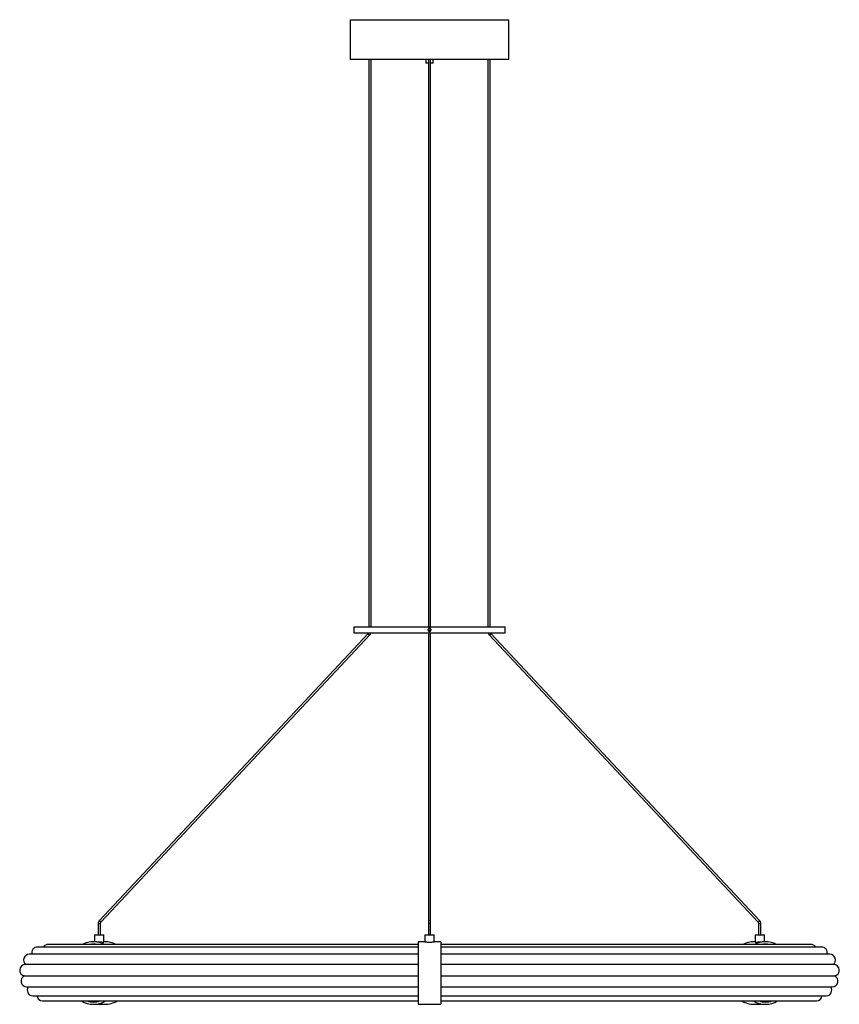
# Paper-space layout '_Frontal' of a CAD drawing. Header units: inches. Extents: x -21.2 to 21.2, y -1.6 to 49.2.
import ezdxf

# ---------------------------------------------------------------- set-up
doc = ezdxf.new("R2010")
doc.units = ezdxf.units.IN
doc.header["$MEASUREMENT"] = 0

psp = doc.layouts.new('_Frontal')

# ---------------------------------------------------------------- linework, layer by layer
at = {"color": 7, "linetype": 'Continuous', "lineweight": 25}
for p, q in [((-4.094, 49.218), (-4.094, 47.169)), ((-4.094, 49.218), (4.094, 49.218)), ((4.094, 47.169), (4.094, 49.218)), ((4.094, 47.169), (-4.094, 47.169)), ((-3.132, 47.169), (-3.132, 17.874)), ((-3.014, 17.874), (-3.014, 47.169)), ((-0.197, 47.169), (-0.197, 46.973)), ((-0.06, 46.973), (-0.197, 46.973)), ((-0.059, 47.169), (-0.059, 17.874)), ((0.059, 17.874), (0.059, 47.169)), ((0.197, 46.973), (0.059, 46.973)), ((0.197, 46.973), (0.197, 47.169)), ((3.014, 47.169), (3.014, 17.874)), ((3.132, 17.874), (3.132, 47.169)), ((-3.898, 17.874), (-3.898, 17.559)), ((-3.898, 17.874), (3.898, 17.874)), ((3.898, 17.559), (3.898, 17.874)), ((-3.171, 17.533), (-17.036, 2.719)), ((-16.95, 2.638), (-3.085, 17.452)), ((-3.898, 17.559), (3.898, 17.559)), ((-0.059, 17.676), (-0.059, 17.664)), ((-0.059, 17.559), (-0.059, 1.969)), ((-0.028, 17.765), (-0.056, 17.717)), ((-0.056, 17.717), (-0.028, 17.668)), ((0.028, 17.765), (-0.028, 17.765)), ((-0.028, 17.668), (0.028, 17.668)), ((0.056, 17.717), (0.028, 17.765)), ((0.028, 17.668), (0.056, 17.717)), ((0.059, 1.969), (0.059, 17.559)), ((3.085, 17.452), (16.95, 2.638)), ((3.093, 17.449), (3.085, 17.452)), ((17.036, 2.719), (3.171, 17.533)), ((16.958, 2.635), (16.95, 2.638)), ((-17.107, 2.534), (-17.107, 1.969)), ((-16.989, 2.534), (-17.107, 2.534)), ((-16.989, 1.969), (-16.989, 2.534)), ((0.059, 2.534), (-0.059, 2.534)), ((16.989, 2.534), (16.989, 1.969)), ((17.107, 2.534), (16.989, 2.534)), ((17.107, 1.969), (17.107, 2.534)), ((-17.164, 1.614), (-17.343, 1.614)), ((-17.284, 1.969), (-17.284, 1.614)), ((-17.284, 1.969), (-16.812, 1.969)), ((-16.812, 1.601), (-16.812, 1.969)), ((-16.752, 1.614), (-16.812, 1.614)), ((-0.236, 1.614), (-0.591, 1.614)), ((-0.591, 1.614), (-0.591, -1.614)), ((-0.236, 1.969), (-0.236, 1.614)), ((-0.236, 1.969), (0.236, 1.969)), ((0.591, 1.614), (0.233, 1.614)), ((0.236, 1.614), (0.236, 1.969)), ((0.591, 1.614), (0.591, -1.614)), ((16.812, 1.614), (16.752, 1.614)), ((16.812, 1.969), (16.812, 1.601)), ((16.812, 1.969), (17.284, 1.969)), ((17.343, 1.614), (17.166, 1.614)), ((17.284, 1.614), (17.284, 1.969)), ((-0.591, 1.341), (-20.234, 1.341)), ((-0.591, 1.476), (-19.685, 1.476)), ((19.685, 1.476), (0.591, 1.476)), ((20.234, 1.341), (0.591, 1.341)), ((-0.591, 0.966), (-20.657, 0.966)), ((20.657, 0.966), (0.591, 0.966)), ((-0.591, 0.438), (-20.858, 0.438)), ((20.858, 0.438), (0.591, 0.438)), ((-20.908, -0.149), (-0.591, -0.149)), ((0.591, -0.149), (20.908, -0.149)), ((-20.789, -0.714), (-0.591, -0.714)), ((0.591, -0.714), (20.789, -0.714)), ((-20.468, -1.179), (-0.591, -1.179)), ((-19.968, -1.443), (-0.591, -1.443)), ((0.591, -1.179), (20.468, -1.179)), ((0.591, -1.443), (19.968, -1.443)), ((-17.343, -1.614), (-16.752, -1.614)), ((-0.591, -1.614), (0.591, -1.614)), ((16.752, -1.614), (17.343, -1.614))]:
    psp.add_line(p, q, dxfattribs=at)
at = {"color": 7, "linetype": 'Continuous', "lineweight": 25, "flags": 128}
for points in [[(-3.085, 17.452), (-3.093, 17.449), (-3.107, 17.453), (-3.124, 17.462), (-3.142, 17.476), (-3.157, 17.493), (-3.168, 17.509), (-3.173, 17.523), (-3.171, 17.533), (-3.171, 17.533)], [(-0.045, 17.521), (-0.055, 17.509), (-0.059, 17.493)], [(3.171, 17.533), (3.171, 17.533), (3.173, 17.523), (3.168, 17.509), (3.157, 17.493), (3.142, 17.476), (3.124, 17.462), (3.107, 17.453), (3.093, 17.449)], [(-16.95, 2.638), (-16.958, 2.635), (-16.972, 2.638), (-16.989, 2.648), (-17.007, 2.662), (-17.023, 2.678), (-17.034, 2.695), (-17.038, 2.709), (-17.036, 2.719), (-17.036, 2.719)], [(0.059, 2.678), (0.055, 2.695), (0.042, 2.709), (0.023, 2.719), (0, 2.722), (-0.023, 2.719), (-0.042, 2.709), (-0.055, 2.695), (-0.059, 2.678)], [(17.036, 2.719), (17.036, 2.719), (17.038, 2.709), (17.034, 2.695), (17.023, 2.678), (17.007, 2.662), (16.989, 2.648), (16.972, 2.638), (16.958, 2.635)], [(0, 1.978), (0.023, 1.978), (0.042, 1.976), (0.055, 1.972), (0.059, 1.969), (0.059, 1.969)], [(-17.097, -1.442), (-17.093, -1.444), (-17.048, -1.457)], [(-17.097, -1.442), (-17.093, -1.444), (-17.048, -1.457)], [(17.097, -1.442), (17.093, -1.444), (17.048, -1.457)], [(17.097, -1.442), (17.093, -1.444), (17.048, -1.457)]]:
    psp.add_lwpolyline(points, dxfattribs=at)
at = {"color": 7, "linetype": 'Continuous', "lineweight": 25}
psp.add_circle((0, 17.717), 0.0728, dxfattribs=at)
for centre, radius, start, end in [((-17.343, 0.381), 1.233, 62.7093, 117.2907), ((-16.756, 0.373), 1.241, 62.7394, 89.8556), ((-0.017, 1.896), 0.0836, 78.5768, 120.5274), ((16.756, 0.373), 1.241, 90.1444, 117.2606), ((17.343, 0.381), 1.233, 62.7093, 117.2907), ((-20.234, 1.046), 0.295, 90, 195.6384), ((-19.685, 1.181), 0.295, 90, 147.1921), ((-17.343, 0.371), 1.125, 79.2696, 100.7304), ((17.343, 0.371), 1.125, 79.2696, 100.7304), ((19.685, 1.181), 0.295, 32.8079, 90), ((20.234, 1.046), 0.295, 344.3616, 90), ((-20.657, 0.671), 0.295, 90, 232.4195), ((20.657, 0.671), 0.295, 307.5805, 90), ((-20.858, 0.142), 0.295, 90, 260.1118), ((20.858, 0.142), 0.295, 279.8882, 90), ((-20.789, -0.419), 0.295, 113.7343, 270), ((20.789, -0.419), 0.295, 270, 66.2657), ((-20.468, -0.884), 0.295, 144.8567, 270), ((20.468, -0.884), 0.295, 270, 35.1433), ((-19.968, -1.153), 0.289, 185.1365, 270), ((-17.343, -0.376), 1.237, 239.4879, 300.5121), ((-17.343, -0.365), 1.131, 252.2419, 287.7581), ((-16.758, -0.362), 1.252, 270.2496, 300.3988), ((16.758, -0.362), 1.252, 239.6012, 269.7504), ((17.343, -0.376), 1.237, 239.4879, 300.5121), ((17.343, -0.365), 1.131, 252.2419, 287.7581), ((19.968, -1.153), 0.289, 270, 354.8635)]:
    psp.add_arc(centre, radius, start, end, dxfattribs=at)
for points, knots in [([(-0.059, 47.169), (-0.059, 47.126), (-0.059, 47.041), (-0.059, 46.894), (-0.059, 46.741), (-0.059, 46.567), (-0.059, 46.371), (-0.059, 46.154), (-0.059, 45.892), (-0.059, 45.588), (-0.059, 45.254), (-0.059, 44.948), (-0.059, 44.674), (-0.059, 44.429), (-0.059, 43.928), (-0.059, 42.88), (-0.059, 40.788), (-0.059, 37.052), (-0.059, 33.433), (-0.059, 30.422), (-0.059, 28.897), (-0.059, 27.371), (-0.059, 25.844), (-0.059, 24.318), (-0.059, 22.791), (-0.059, 21.426), (-0.059, 20.219), (-0.059, 19.163), (-0.059, 18.381), (-0.059, 17.949), (-0.059, 17.874)], [0, 0, 0, 0, 0.007587, 0.014619, 0.021239, 0.027554, 0.035624, 0.04339, 0.050898, 0.06312, 0.074503, 0.0849, 0.094186, 0.102276, 0.109716, 0.145005, 0.208523, 0.321715, 0.523821, 0.575378, 0.626934, 0.6785, 0.730086, 0.781677, 0.833261, 0.884841, 0.920207, 0.955859, 0.992289, 1, 1, 1, 1]), ([(0.059, 17.874), (0.059, 17.952), (0.059, 18.128), (0.059, 18.401), (0.059, 18.691), (0.059, 18.98), (0.059, 19.433), (0.059, 20.048), (0.059, 21.034), (0.059, 22.226), (0.059, 23.628), (0.059, 25.03), (0.059, 26.433), (0.059, 29.203), (0.059, 33.591), (0.059, 37.721), (0.059, 40.223), (0.059, 40.849), (0.059, 41.474), (0.059, 42.089), (0.059, 42.565), (0.059, 42.901), (0.059, 43.104), (0.059, 43.304), (0.059, 43.514), (0.059, 43.748), (0.059, 44.02), (0.059, 44.316), (0.059, 44.635), (0.059, 44.97), (0.059, 45.329), (0.059, 45.663), (0.059, 45.964), (0.059, 46.224), (0.059, 46.46), (0.059, 46.668), (0.059, 46.849), (0.059, 47.022), (0.059, 47.119), (0.059, 47.169)], [0, 0, 0, 0, 0.008006, 0.017974, 0.027861, 0.037668, 0.047405, 0.073974, 0.100266, 0.147638, 0.19502, 0.24241, 0.289803, 0.337186, 0.523245, 0.734685, 0.755832, 0.776978, 0.798126, 0.819152, 0.839353, 0.846338, 0.853201, 0.859939, 0.866669, 0.87448, 0.883652, 0.894205, 0.904576, 0.915936, 0.928151, 0.941053, 0.949962, 0.959089, 0.968467, 0.975735, 0.983307, 0.991328, 1, 1, 1, 1]), ([(0.079, 17.717), (0.079, 17.711), (0.078, 17.706), (0.076, 17.696), (0.075, 17.691), (0.071, 17.682), (0.068, 17.677), (0.063, 17.669), (0.059, 17.664), (0.048, 17.654), (0.04, 17.648), (0.021, 17.64), (0.01, 17.638), (-0.005, 17.638), (-0.01, 17.638), (-0.02, 17.64), (-0.025, 17.642), (-0.035, 17.646), (-0.039, 17.648), (-0.048, 17.654), (-0.052, 17.657), (-0.059, 17.665), (-0.063, 17.669), (-0.068, 17.677), (-0.071, 17.682), (-0.075, 17.691), (-0.076, 17.696), (-0.078, 17.706), (-0.079, 17.711), (-0.079, 17.722), (-0.078, 17.727), (-0.076, 17.737), (-0.075, 17.742), (-0.069, 17.756), (-0.063, 17.765), (-0.052, 17.776), (-0.048, 17.779), (-0.039, 17.785), (-0.035, 17.787), (-0.025, 17.791), (-0.02, 17.793), (-0.01, 17.795), (-0.005, 17.795), (0.005, 17.795), (0.01, 17.795), (0.02, 17.793), (0.025, 17.791), (0.035, 17.787), (0.039, 17.785), (0.048, 17.779), (0.052, 17.776), (0.059, 17.769), (0.063, 17.765), (0.068, 17.756), (0.071, 17.751), (0.077, 17.737), (0.079, 17.727), (0.079, 17.717)], [0, 0, 0, 0, 0.03125, 0.03125, 0.0625, 0.0625, 0.09375, 0.09375, 0.125, 0.125, 0.1875, 0.1875, 0.25, 0.25, 0.28125, 0.28125, 0.3125, 0.3125, 0.34375, 0.34375, 0.375, 0.375, 0.40625, 0.40625, 0.4375, 0.4375, 0.46875, 0.46875, 0.5, 0.5, 0.53125, 0.53125, 0.5625, 0.5625, 0.625, 0.625, 0.65625, 0.65625, 0.6875, 0.6875, 0.71875, 0.71875, 0.75, 0.75, 0.78125, 0.78125, 0.8125, 0.8125, 0.84375, 0.84375, 0.875, 0.875, 0.90625, 0.90625, 0.9375, 0.9375, 1, 1, 1, 1]), ([(-3.153, 17.559), (-3.155, 17.555), (-3.16, 17.545), (-3.167, 17.537), (-3.171, 17.533)], [0, 0, 0, 0, 0.4520119, 1, 1, 1, 1]), ([(-3.085, 17.452), (-3.078, 17.46), (-3.059, 17.482), (-3.038, 17.518), (-3.03, 17.547), (-3.026, 17.559)], [0, 0, 0, 0, 0.262505, 0.706485, 1, 1, 1, 1]), ([(-0.059, 17.559), (-0.059, 17.558), (-0.059, 17.47), (-0.059, 17.316), (-0.059, 17.1), (-0.059, 16.916), (-0.059, 16.743), (-0.059, 16.524), (-0.059, 16.273), (-0.059, 15.987), (-0.059, 15.717), (-0.059, 15.423), (-0.059, 15.11), (-0.059, 14.785), (-0.059, 14.48), (-0.059, 14.19), (-0.059, 13.907), (-0.059, 13.61), (-0.059, 13.291), (-0.059, 12.942), (-0.059, 12.568), (-0.059, 12.127), (-0.059, 11.616), (-0.059, 11.032), (-0.059, 10.424), (-0.059, 9.8), (-0.059, 9.166), (-0.059, 8.528), (-0.059, 7.956), (-0.059, 7.453), (-0.059, 7.017), (-0.059, 6.59), (-0.059, 6.173), (-0.059, 5.841), (-0.059, 5.594), (-0.059, 5.432), (-0.059, 5.27), (-0.059, 5.095), (-0.059, 4.893), (-0.059, 4.674), (-0.059, 4.441), (-0.059, 4.2), (-0.059, 3.927), (-0.059, 3.643), (-0.059, 3.35), (-0.059, 3.05), (-0.059, 2.827), (-0.059, 2.701), (-0.059, 2.688)], [0, 0, 0, 0, 0.000084, 0.012049, 0.020729, 0.029271, 0.037914, 0.046776, 0.064878, 0.082913, 0.100841, 0.118714, 0.145332, 0.171883, 0.198383, 0.224917, 0.251496, 0.278061, 0.309348, 0.34055, 0.371616, 0.402605, 0.442853, 0.483117, 0.523444, 0.563794, 0.604172, 0.644557, 0.684958, 0.713255, 0.741608, 0.770079, 0.798569, 0.825916, 0.836814, 0.847412, 0.857708, 0.868126, 0.880632, 0.895436, 0.908021, 0.921858, 0.936943, 0.953292, 0.967315, 0.982235, 0.998139, 1, 1, 1, 1]), ([(0.059, 2.689), (0.059, 2.767), (0.059, 2.935), (0.059, 3.18), (0.059, 3.46), (0.059, 3.748), (0.059, 4.034), (0.059, 4.277), (0.059, 4.484), (0.059, 4.669), (0.059, 4.843), (0.059, 5.119), (0.059, 5.49), (0.059, 6.07), (0.059, 6.758), (0.059, 7.524), (0.059, 8.23), (0.059, 8.867), (0.059, 9.502), (0.059, 10.131), (0.059, 10.747), (0.059, 11.343), (0.059, 11.907), (0.059, 12.434), (0.059, 12.918), (0.059, 13.36), (0.059, 13.751), (0.059, 14.112), (0.059, 14.452), (0.059, 14.81), (0.059, 15.164), (0.059, 15.516), (0.059, 15.859), (0.059, 16.154), (0.059, 16.384), (0.059, 16.536), (0.059, 16.695), (0.059, 16.864), (0.059, 17.045), (0.059, 17.266), (0.059, 17.439), (0.059, 17.546), (0.059, 17.559)], [0, 0, 0, 0, 0.011147, 0.024082, 0.036173, 0.053534, 0.069023, 0.082668, 0.094465, 0.104938, 0.115462, 0.126107, 0.155999, 0.186645, 0.24156, 0.296108, 0.336476, 0.376821, 0.417162, 0.457483, 0.49778, 0.53803, 0.578244, 0.61763, 0.657111, 0.696767, 0.736575, 0.767861, 0.799114, 0.830322, 0.861468, 0.885098, 0.908821, 0.932718, 0.94173, 0.950723, 0.959573, 0.968225, 0.97675, 0.985369, 0.998239, 1, 1, 1, 1]), ([(3.026, 17.559), (3.026, 17.556), (3.031, 17.534), (3.05, 17.496), (3.073, 17.467), (3.085, 17.452)], [0, 0, 0, 0, 0.0797736, 0.5330919, 1, 1, 1, 1]), ([(3.171, 17.533), (3.167, 17.537), (3.16, 17.544), (3.156, 17.554), (3.153, 17.559)], [0, 0, 0, 0, 0.539961, 1, 1, 1, 1]), ([(-17.036, 2.719), (-17.043, 2.711), (-17.062, 2.689), (-17.085, 2.647), (-17.102, 2.595), (-17.107, 2.556), (-17.107, 2.536), (-17.107, 2.534)], [0, 0, 0, 0, 0.1608185, 0.4328135, 0.7064759, 0.9689339, 1, 1, 1, 1]), ([(-16.989, 2.534), (-16.988, 2.54), (-16.988, 2.56), (-16.98, 2.592), (-16.965, 2.621), (-16.954, 2.634), (-16.95, 2.638)], [0, 0, 0, 0, 0.160284, 0.499685, 0.83921, 1, 1, 1, 1]), ([(16.95, 2.638), (16.954, 2.634), (16.965, 2.621), (16.98, 2.592), (16.988, 2.559), (16.989, 2.54), (16.989, 2.534)], [0, 0, 0, 0, 0.15822, 0.50647, 0.851699, 1, 1, 1, 1]), ([(17.107, 2.534), (17.106, 2.545), (17.105, 2.575), (17.094, 2.622), (17.072, 2.675), (17.048, 2.704), (17.036, 2.719)], [0, 0, 0, 0, 0.158259, 0.435404, 0.713533, 1, 1, 1, 1]), ([(-17.164, 1.614), (-17.157, 1.614), (-17.129, 1.614), (-17.066, 1.611), (-16.987, 1.606), (-16.913, 1.6), (-16.855, 1.596), (-16.818, 1.597), (-16.814, 1.6), (-16.813, 1.601)], [0, 0, 0, 0, 0.053088, 0.212338, 0.372177, 0.533508, 0.694937, 0.854875, 1, 1, 1, 1]), ([(-0.236, 1.614), (-0.234, 1.614), (-0.229, 1.613), (-0.189, 1.608), (-0.13, 1.602), (-0.063, 1.597), (-0.018, 1.597), (0, 1.597)], [0, 0, 0, 0, 0.208751, 0.421295, 0.635756, 0.851254, 1, 1, 1, 1]), ([(0, 1.597), (0.026, 1.597), (0.079, 1.598), (0.15, 1.603), (0.203, 1.609), (0.233, 1.614), (0.233, 1.614), (0.233, 1.614)], [0, 0, 0, 0, 0.21327, 0.426484, 0.641139, 0.856756, 1, 1, 1, 1]), ([(16.814, 1.601), (16.813, 1.601), (16.809, 1.599), (16.828, 1.596), (16.87, 1.597), (16.934, 1.601), (17.01, 1.608), (17.09, 1.612), (17.145, 1.615), (17.165, 1.614), (17.166, 1.614)], [0, 0, 0, 0, 0.033111, 0.194612, 0.35462, 0.513884, 0.674301, 0.835975, 0.997061, 1, 1, 1, 1])]:
    psp.add_open_spline(points, degree=3, knots=knots, dxfattribs=at)

doc.saveas('drawing.dxf')
